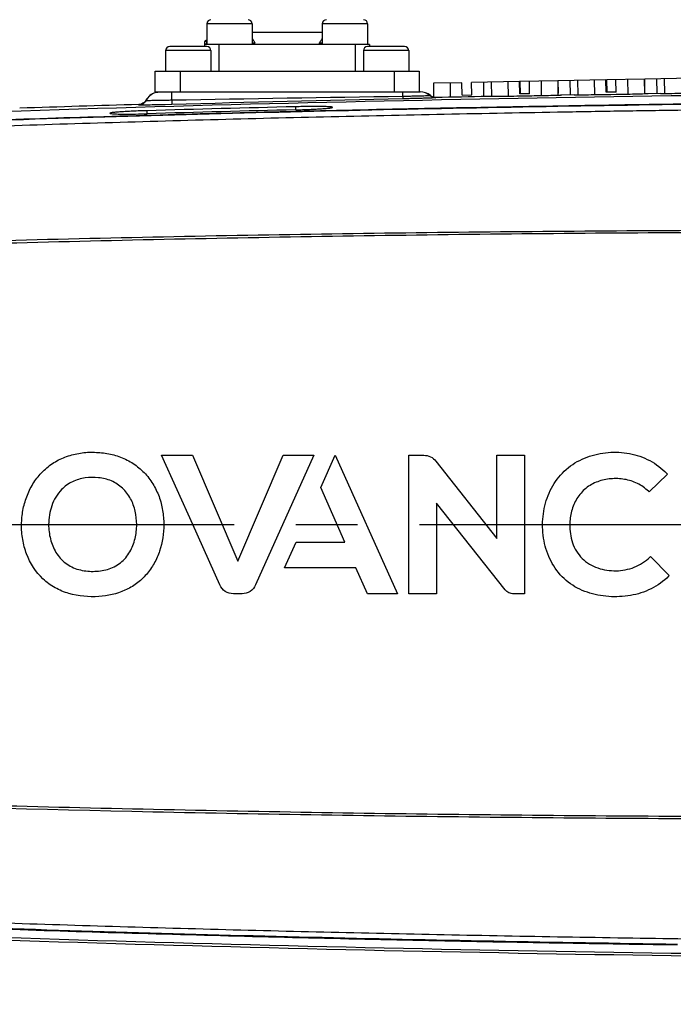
# Model space of a CAD drawing. Header units: millimetres. Extents: x 7426 to 8300, y 123 to 421.
# Tile 59 of 197: x 7988.66 to 7992.62, y 274.24 to 280.21. Entities that reach past the tile are written whole.
import ezdxf

# ---------------------------------------------------------------- set-up
doc = ezdxf.new("R2010")
doc.units = ezdxf.units.MM
doc.linetypes.add('CENTER', pattern=[0.6, 0.375, -0.075, 0.075, -0.075])
for name, color, linetype in [('中心线', 7, 'CENTER'), ('外形图', 7, 'Continuous'), ('尺寸标注', 7, 'Continuous')]:
    doc.layers.add(name, color=color, linetype=linetype)
doc.styles.add('微软雅黑', font='msyh.ttc')
doc.dimstyles.new('尺寸标注_1_20比例', dxfattribs={"dimtxt": 1.5, "dimasz": 1.25, "dimexe": 0.5, "dimexo": 0.4, "dimgap": 0.5, "dimtad": 1, "dimdec": 1, "dimlfac": 20, "dimdsep": 46, "dimtxsty": '微软雅黑', "dimcen": 0.09, "dimadec": 0, "dimazin": 0, "dimtp": 0.01, "dimtm": 0.01, "dimtfac": 1, "dimtdec": 1, "dimtofl": 0, "dimtmove": 0, "dimatfit": 3, "dimfxl": 1, "dimtolj": 1, "dimarcsym": 0})

# ---------------------------------------------------------------- blocks, each defined once
blk = doc.blocks.new('*D1259')
at = {"layer": 'Defpoints', "color": 0}
for p in [(7979.8323, 275.372), (8015.7323, 226.1134), (8015.7323, 218.4145)]:
    blk.add_point(p, dxfattribs=at)
at = {"layer": '尺寸标注', "color": 0, "lineweight": -2}
for p, q in [((7979.8323, 274.972), (7979.8323, 217.9145)), ((8015.7323, 225.7134), (8015.7323, 217.9145)), ((7981.0823, 218.4145), (8014.4823, 218.4145))]:
    blk.add_line(p, q, dxfattribs=at)
at = {"layer": '尺寸标注', "color": 0}
for points in [[(7981.0823, 218.6229), (7981.0823, 218.2062), (7979.8323, 218.4145)], [(8014.4823, 218.2062), (8014.4823, 218.6229), (8015.7323, 218.4145)]]:
    blk.add_solid(points, dxfattribs=at)
at = {"layer": '尺寸标注', "color": 0, "insert": (7999.2411, 219.6931), "char_height": 1.5, "attachment_point": 5, "style": '微软雅黑'}
blk.add_mtext('\\A1;718', dxfattribs=at)

msp = doc.modelspace()

# ---------------------------------------------------------------- linework, layer by layer
at = {"layer": '中心线', "linetype": 'CENTER', "ltscale": 5}
msp.add_line((7979.0848, 277.147), (8020.2048, 277.147), dxfattribs=at)
at = {"layer": '外形图', "color": 7, "linetype": 'Continuous'}
for p, q in [((7989.7948, 280.1845), (7989.7948, 280.0595)), ((7990.0698, 280.1845), (7989.7948, 280.1845)), ((7990.0698, 280.1845), (7990.0698, 280.0595)), ((7990.4948, 280.1845), (7990.4948, 280.0595)), ((7990.7698, 280.1845), (7990.4948, 280.1845)), ((7990.7698, 280.1845), (7990.7698, 280.0595)), ((7990.0737, 280.1345), (7990.4948, 280.1345)), ((7989.7948, 280.047), (7989.5698, 280.047)), ((7989.7823, 280.0737), (7989.7823, 280.0745)), ((7989.7823, 280.047), (7989.7823, 280.0737)), ((7990.7823, 280.0595), (7989.7823, 280.0595)), ((7989.7923, 280.0845), (7989.7923, 280.0601)), ((7989.8669, 280.0595), (7989.8669, 279.897)), ((7990.07, 280.0695), (7990.0855, 280.0695)), ((7990.4791, 280.0695), (7990.4945, 280.0695)), ((7990.6976, 279.897), (7990.6976, 280.0595)), ((7990.9948, 280.047), (7990.7698, 280.047)), ((7990.7823, 280.0595), (7990.7823, 280.047)), ((7989.5448, 280.022), (7989.5448, 279.897)), ((7989.8198, 280.022), (7989.5448, 280.022)), ((7989.8198, 280.022), (7989.8198, 279.897)), ((7990.7448, 280.022), (7990.7448, 279.897)), ((7991.0198, 280.022), (7990.7448, 280.022)), ((7991.0198, 280.022), (7991.0198, 279.897)), ((7989.4823, 279.772), (7989.4823, 279.897)), ((7989.4823, 279.897), (7991.0823, 279.897)), ((7989.6323, 279.897), (7989.6323, 279.772)), ((7990.9323, 279.772), (7990.9323, 279.897)), ((7991.0823, 279.897), (7991.0823, 279.772)), ((7991.3412, 279.827), (7991.1691, 279.8236)), ((7991.1691, 279.8236), (7991.1708, 279.739)), ((7991.2702, 279.8256), (7991.2718, 279.741)), ((7991.3427, 279.752), (7991.3412, 279.827)), ((7991.6911, 279.8339), (7991.4012, 279.8282)), ((7991.4026, 279.7532), (7991.4012, 279.8282)), ((7991.4722, 279.8296), (7991.4739, 279.745)), ((7991.5191, 279.8305), (7991.5207, 279.7457)), ((7991.6201, 279.8325), (7991.6218, 279.746)), ((7991.6926, 279.7589), (7991.6911, 279.8339)), ((7991.9231, 279.8384), (7991.694, 279.8339)), ((7991.694, 279.8339), (7991.6955, 279.7589)), ((7991.7526, 279.76), (7991.7511, 279.835)), ((7991.8221, 279.8364), (7991.8238, 279.7496)), ((7991.9231, 279.8384), (7991.9248, 279.753)), ((7992.216, 279.8441), (7991.9261, 279.8385)), ((7991.9275, 279.7635), (7991.9261, 279.8385)), ((7991.9971, 279.8399), (7991.9988, 279.7545)), ((7992.044, 279.8408), (7992.0457, 279.7551)), ((7992.145, 279.8428), (7992.1467, 279.7552)), ((7992.2175, 279.7692), (7992.216, 279.8441)), ((7992.448, 279.8487), (7992.2189, 279.8442)), ((7992.2189, 279.8442), (7992.2204, 279.7692)), ((7992.2775, 279.7703), (7992.276, 279.8453)), ((7992.347, 279.8467), (7992.3488, 279.7584)), ((7992.448, 279.8487), (7992.4498, 279.7616)), ((7992.7409, 279.8544), (7992.451, 279.8488)), ((7992.4524, 279.7738), (7992.451, 279.8488)), ((7992.522, 279.8502), (7992.5237, 279.7629)), ((7992.5689, 279.8511), (7992.5706, 279.7634)), ((7989.4823, 279.772), (7991.0884, 279.772)), ((7991.1508, 279.7502), (7991.1495, 279.748)), ((7991.183, 279.7393), (7991.1831, 279.736)), ((7991.3427, 279.752), (7991.4026, 279.7532)), ((7991.6924, 279.7471), (7991.7209, 279.7476)), ((7991.7526, 279.76), (7991.6926, 279.7589)), ((7991.7209, 279.7476), (7991.7532, 279.7482)), ((7991.9275, 279.7635), (7991.9246, 279.7634)), ((7991.9477, 279.7536), (7992.0227, 279.7549)), ((7992.2173, 279.7561), (7992.2459, 279.7566)), ((7992.2775, 279.7703), (7992.2175, 279.7692)), ((7992.2459, 279.7566), (7992.2781, 279.7571)), ((7992.4524, 279.7738), (7992.4495, 279.7737)), ((7992.4727, 279.7621), (7992.5477, 279.7633)), ((7989.3832, 279.6917), (7989.3831, 279.695)), ((7989.426, 279.7185), (7989.4255, 279.7206)), ((7989.5826, 279.6949), (7989.5422, 279.6938)), ((7990.3323, 279.6814), (7990.3323, 279.6626)), ((7989.4323, 279.6387), (7989.4323, 279.6574)), ((7989.709, 277.147), (7989.5204, 277.5676)), ((7989.5204, 277.5676), (7989.7074, 277.5676)), ((7989.7074, 277.5676), (7989.9823, 276.9249)), ((7989.9823, 276.9249), (7990.2572, 277.5676)), ((7990.4443, 277.5676), (7990.0911, 276.7802)), ((7990.2572, 277.5676), (7990.4443, 277.5676)), ((7990.4863, 277.3721), (7990.574, 277.5676)), ((7990.574, 277.5676), (7990.9513, 276.7264)), ((7991.0209, 276.7258), (7991.0209, 277.567)), ((7991.0209, 277.567), (7991.1117, 277.567)), ((7991.1838, 277.5314), (7991.5549, 277.0619)), ((7991.5549, 277.0619), (7991.5549, 277.5682)), ((7991.5549, 277.5682), (7991.7221, 277.5682)), ((7991.7221, 277.5682), (7991.7221, 276.7258)), ((7992.5893, 277.4531), (7992.4774, 277.345)), ((7992.5855, 277.457), (7992.5893, 277.4531)), ((7990.6314, 277.0396), (7990.4863, 277.3721)), ((7992.4774, 277.345), (7992.4737, 277.3486)), ((7991.1881, 277.2759), (7991.1881, 276.7258)), ((7991.6045, 276.7513), (7991.1881, 277.2759)), ((7989.8735, 276.7804), (7989.709, 277.147)), ((7990.2669, 276.8831), (7990.3371, 277.0396)), ((7990.3371, 277.0396), (7990.6314, 277.0396)), ((7992.482, 276.949), (7992.4857, 276.9528)), ((7992.4857, 276.9528), (7992.5999, 276.8373)), ((7990.6989, 276.8831), (7990.2669, 276.8831)), ((7990.7689, 276.7264), (7990.6989, 276.8831)), ((7992.5999, 276.8373), (7992.5962, 276.8336)), ((7990.0085, 276.7267), (7989.9562, 276.7267)), ((7990.9513, 276.7264), (7990.7689, 276.7264)), ((7991.1881, 276.7258), (7991.0209, 276.7258)), ((7991.7221, 276.7258), (7991.6565, 276.7258))]:
    msp.add_line(p, q, dxfattribs=at)
for centre, radius, start, end in [((7989.8198, 280.1845), 0.025, 90, 180), ((7990.0448, 280.1845), 0.025, 0, 90), ((7990.5198, 280.1845), 0.025, 90, 180), ((7990.7448, 280.1845), 0.025, 0, 90), ((7989.5698, 280.022), 0.025, 90, 180), ((7989.7923, 280.0745), 0.01, 90, 180.44783), ((7989.7948, 280.022), 0.025, 0, 90), ((7989.8865, 279.968), 0.2235, 33.48366, 34.91118), ((7990.678, 279.968), 0.2235, 145.08875, 146.51786), ((7990.7698, 280.022), 0.025, 90, 180), ((7990.9948, 280.022), 0.025, 0, 90), ((7989.5129, 279.672), 0.1, 107.33649, 150.92731), ((7989.5146, 279.6721), 0.1, 108.33722, 152.34852), ((7995.3944, -32.1171), 311.8918, 90.810424, 91.067738), ((7991.0845, 279.6727), 0.0993, 88.00868, 89.99875), ((7991.0845, 279.6721), 0.1, 49.43356, 88.02623), ((7991.0884, 279.6721), 0.1, 51.38153, 90.00971), ((7994.6136, 100.0657), 179.7054, 91.667869, 91.898614), ((7995.1057, 82.9929), 196.7463, 91.390223, 91.652421), ((7995.3459, 73.8319), 205.9436, 91.213993, 91.603615), ((7989.301, 283.9079), 4.2712, 270.64395, 270.82506), ((7989.2928, 284.4472), 4.8105, 270.83079, 271.66176), ((7995.1047, 83.0096), 196.711, 91.390188, 91.652437)]:
    msp.add_arc(centre, radius, start, end, dxfattribs=at)
for points, knots in [([(7989.7823, 280.0737), (7989.7822, 280.0744), (7989.7826, 280.0755), (7989.7832, 280.0763), (7989.7834, 280.0765)], [0, 0, 0, 0, 0.689437, 1, 1, 1, 1]), ([(7989.783, 280.0594), (7989.7837, 280.0609), (7989.7857, 280.0624), (7989.7878, 280.0632), (7989.7884, 280.0634)], [0, 0, 0, 0, 0.723681, 1, 1, 1, 1]), ([(7989.7834, 280.0765), (7989.7839, 280.0771), (7989.7863, 280.0792), (7989.7897, 280.0801), (7989.7923, 280.0802)], [0, 0, 0, 0, 0.217975, 1, 1, 1, 1]), ([(7990.073, 280.0913), (7990.0743, 280.0893), (7990.0788, 280.0823), (7990.083, 280.075), (7990.0855, 280.0695)], [0, 0, 0, 0, 0.286275, 1, 1, 1, 1]), ([(7990.4832, 280.06), (7990.4825, 280.0602), (7990.4802, 280.0611), (7990.4786, 280.0634), (7990.4783, 280.0651)], [0, 0, 0, 0, 0.298504, 1, 1, 1, 1]), ([(7990.4916, 280.0913), (7990.4903, 280.0893), (7990.4858, 280.0823), (7990.4816, 280.075), (7990.4791, 280.0695)], [0, 0, 0, 0, 0.286272, 1, 1, 1, 1]), ([(7989.5824, 279.7206), (7989.5825, 279.7277), (7989.5826, 279.7377), (7989.5828, 279.7503), (7989.5829, 279.7578), (7989.5832, 279.7635), (7989.5832, 279.7682), (7989.5837, 279.7702), (7989.5834, 279.772), (7989.5837, 279.772)], [0, 0, 0, 0, 0.412873, 0.585632, 0.731048, 0.846889, 0.931097, 0.982357, 1, 1, 1, 1]), ([(7990.9829, 279.7436), (7990.983, 279.7416), (7990.983, 279.7382), (7990.9832, 279.7336), (7990.9832, 279.7311), (7990.983, 279.7294), (7990.9827, 279.7293)], [0, 0, 0, 0, 0.415657, 0.726595, 0.92111, 1, 1, 1, 1]), ([(7990.9829, 279.7436), (7990.9833, 279.7496), (7990.9836, 279.7587), (7990.9836, 279.7679), (7990.9833, 279.771)], [0, 0, 0, 0, 0.659649, 1, 1, 1, 1]), ([(7991.1495, 279.748), (7991.1495, 279.7477), (7991.1479, 279.748), (7991.1459, 279.7475), (7991.1417, 279.7475), (7991.1363, 279.7472), (7991.1292, 279.747), (7991.1172, 279.7465), (7991.099, 279.746), (7991.0741, 279.7454), (7991.0457, 279.7448), (7991.0149, 279.7441), (7990.9937, 279.7438), (7990.9829, 279.7436)], [0, 0, 0, 0, 0.005111, 0.019757, 0.043803, 0.077057, 0.119168, 0.169709, 0.294206, 0.445639, 0.618257, 0.805647, 1, 1, 1, 1]), ([(7990.9833, 279.771), (7990.9833, 279.7712), (7990.9832, 279.7715), (7990.9832, 279.772), (7990.9831, 279.772)], [0, 0, 0, 0, 0.736363, 1, 1, 1, 1]), ([(7991.4978, 279.7449), (7991.4978, 279.7448), (7991.4985, 279.7449), (7991.4993, 279.7447), (7991.501, 279.7448), (7991.5044, 279.7447), (7991.5103, 279.7448), (7991.5154, 279.7448), (7991.5184, 279.7448)], [0, 0, 0, 0, 0.016173, 0.063906, 0.143049, 0.253352, 0.566389, 1, 1, 1, 1]), ([(7991.5184, 279.7448), (7991.5283, 279.7448), (7991.5863, 279.7454), (7991.6443, 279.7463), (7991.6924, 279.7471)], [0, 0, 0, 0, 0.17101, 1, 1, 1, 1]), ([(7991.7532, 279.7482), (7991.7713, 279.7485), (7991.8293, 279.7497), (7991.8874, 279.751), (7991.9272, 279.7522)], [0, 0, 0, 0, 0.312828, 1, 1, 1, 1]), ([(7991.9272, 279.7522), (7991.9302, 279.7523), (7991.9353, 279.7525), (7991.9412, 279.7526), (7991.9446, 279.7529), (7991.9463, 279.7528), (7991.9471, 279.7531), (7991.9478, 279.7529), (7991.9477, 279.7531)], [0, 0, 0, 0, 0.433648, 0.746673, 0.85697, 0.936107, 0.983834, 1, 1, 1, 1]), ([(7992.0227, 279.7543), (7992.0227, 279.7542), (7992.0234, 279.7544), (7992.0242, 279.7542), (7992.0259, 279.7542), (7992.0293, 279.7541), (7992.0352, 279.7542), (7992.0403, 279.7542), (7992.0433, 279.7542)], [0, 0, 0, 0, 0.016178, 0.063915, 0.14306, 0.253363, 0.566398, 1, 1, 1, 1]), ([(7992.0433, 279.7542), (7992.0532, 279.7542), (7992.1112, 279.7546), (7992.1692, 279.7554), (7992.2173, 279.7561)], [0, 0, 0, 0, 0.171014, 1, 1, 1, 1]), ([(7992.2781, 279.7571), (7992.2962, 279.7574), (7992.3543, 279.7585), (7992.4123, 279.7596), (7992.4522, 279.7608)], [0, 0, 0, 0, 0.312827, 1, 1, 1, 1]), ([(7992.4522, 279.7608), (7992.4551, 279.7608), (7992.4602, 279.761), (7992.4661, 279.7612), (7992.4695, 279.7614), (7992.4713, 279.7614), (7992.472, 279.7616), (7992.4727, 279.7615), (7992.4727, 279.7616)], [0, 0, 0, 0, 0.433657, 0.746684, 0.85698, 0.936115, 0.983839, 1, 1, 1, 1]), ([(7992.5477, 279.7627), (7992.5477, 279.7626), (7992.5484, 279.7628), (7992.5491, 279.7625), (7992.5509, 279.7626), (7992.5542, 279.7625), (7992.5602, 279.7625), (7992.5653, 279.7625), (7992.5683, 279.7625)], [0, 0, 0, 0, 0.016189, 0.063946, 0.143112, 0.253429, 0.566442, 1, 1, 1, 1]), ([(7992.5683, 279.7625), (7992.5782, 279.7625), (7992.6362, 279.7628), (7992.6942, 279.7635), (7992.7422, 279.7641)], [0, 0, 0, 0, 0.171063, 1, 1, 1, 1]), ([(7992.6488, 274.5952), (7992.1302, 274.6028), (7991.3522, 274.6163), (7990.3149, 274.6397), (7989.5371, 274.6601), (7988.7593, 274.6837), (7987.9817, 274.7108), (7987.2042, 274.7416), (7986.5564, 274.7707), (7986.0383, 274.796), (7985.6497, 274.8161), (7985.2613, 274.8374), (7984.8728, 274.8594), (7984.4845, 274.8833), (7984.0963, 274.9094), (7983.7725, 274.9262), (7983.5139, 274.9491), (7983.3209, 274.9754), (7983.1306, 275.0176), (7982.9456, 275.0792), (7982.7668, 275.1571), (7982.5952, 275.2499), (7982.4325, 275.3572), (7982.2292, 275.519), (7982.0031, 275.7539), (7981.7854, 276.0788), (7981.6284, 276.437), (7981.5365, 276.8171), (7981.5125, 277.2075), (7981.5577, 277.5959), (7981.67, 277.9705), (7981.8465, 278.3196), (7982.0814, 278.6322), (7982.32, 278.8545), (7982.5318, 279.0049), (7982.7002, 279.1032), (7982.8765, 279.1866), (7983.0591, 279.2548), (7983.2473, 279.3059), (7983.4397, 279.3369), (7983.6336, 279.3548), (7983.8278, 279.3687), (7984.0219, 279.3814), (7984.2807, 279.3975), (7984.6043, 279.4183), (7984.9926, 279.4415), (7985.3811, 279.4634), (7985.7696, 279.4844), (7986.1581, 279.5041), (7986.6763, 279.529), (7987.3241, 279.5575), (7988.1016, 279.5877), (7988.8793, 279.6142), (7989.657, 279.6373), (7990.4349, 279.6573), (7991.4721, 279.6801), (7992.2501, 279.6932), (7992.7688, 279.7006)], [0, 0, 0, 0, 0.062493, 0.093739, 0.124986, 0.156232, 0.187479, 0.218725, 0.249972, 0.265595, 0.281218, 0.296842, 0.312465, 0.328089, 0.343712, 0.359332, 0.367153, 0.374973, 0.382782, 0.390602, 0.398429, 0.406249, 0.414066, 0.421885, 0.43751, 0.453133, 0.468756, 0.48438, 0.500003, 0.515627, 0.53125, 0.546874, 0.562497, 0.578122, 0.58594, 0.593756, 0.601578, 0.609406, 0.617222, 0.625028, 0.63285, 0.64067, 0.648479, 0.656288, 0.671912, 0.687535, 0.703158, 0.718782, 0.734405, 0.750028, 0.781275, 0.812521, 0.843768, 0.875014, 0.906261, 0.937507, 1, 1, 1, 1]), ([(7992.7689, 279.6962), (7992.0172, 279.6854), (7990.5139, 279.6583), (7988.2596, 279.5933), (7986.3819, 279.5139), (7984.8806, 279.4318), (7984.1304, 279.3844), (7983.7554, 279.3585)], [0, 0, 0, 0, 0.25, 0.5, 0.749999, 0.874999, 1, 1, 1, 1]), ([(7989.4024, 279.6913), (7989.3997, 279.6913), (7989.3949, 279.6913), (7989.3894, 279.6913), (7989.3862, 279.6914), (7989.3846, 279.6914), (7989.3839, 279.6916), (7989.3832, 279.6916), (7989.3832, 279.6917)], [0, 0, 0, 0, 0.433173, 0.745959, 0.85616, 0.935258, 0.983087, 1, 1, 1, 1]), ([(7989.5422, 279.6938), (7989.5276, 279.6934), (7989.481, 279.6924), (7989.4345, 279.6914), (7989.4024, 279.6913)], [0, 0, 0, 0, 0.312544, 1, 1, 1, 1]), ([(7989.5824, 279.7206), (7989.5723, 279.7203), (7989.5523, 279.7199), (7989.5234, 279.7193), (7989.4967, 279.7188), (7989.4733, 279.7185), (7989.4563, 279.7182), (7989.445, 279.7182), (7989.4384, 279.7181), (7989.4334, 279.7182), (7989.4293, 279.7181), (7989.4276, 279.7185), (7989.426, 279.7182), (7989.426, 279.7185)], [0, 0, 0, 0, 0.194847, 0.382559, 0.555355, 0.706825, 0.831228, 0.881676, 0.92366, 0.956752, 0.980605, 0.995054, 1, 1, 1, 1]), ([(7989.5824, 279.7206), (7989.5825, 279.7171), (7989.5827, 279.7109), (7989.5829, 279.7031), (7989.5832, 279.698), (7989.583, 279.6958), (7989.5828, 279.695), (7989.5826, 279.6949)], [0, 0, 0, 0, 0.406243, 0.721214, 0.922394, 0.976435, 1, 1, 1, 1]), ([(7990.5573, 279.6778), (7990.5573, 279.6783), (7990.5553, 279.6791), (7990.5524, 279.6797), (7990.5468, 279.6804), (7990.5358, 279.6813), (7990.5169, 279.6822), (7990.4893, 279.6828), (7990.4557, 279.683), (7990.4173, 279.6828), (7990.3756, 279.6823), (7990.3469, 279.6817), (7990.3323, 279.6814)], [0, 0, 0, 0, 0.006239, 0.021078, 0.04508, 0.078201, 0.170493, 0.294615, 0.445745, 0.618184, 0.80554, 1, 1, 1, 1]), ([(7991.1831, 279.736), (7991.1831, 279.7357), (7991.181, 279.7359), (7991.1788, 279.7353), (7991.1737, 279.7352), (7991.1673, 279.7348), (7991.1588, 279.7344), (7991.1443, 279.7338), (7991.1225, 279.733), (7991.0925, 279.7321), (7991.0583, 279.7311), (7991.0212, 279.7302), (7990.9957, 279.7296), (7990.9827, 279.7293)], [0, 0, 0, 0, 0.004984, 0.019448, 0.043312, 0.076423, 0.118434, 0.168914, 0.29338, 0.444899, 0.6177, 0.805325, 1, 1, 1, 1]), ([(7987.5779, 279.5296), (7988.0654, 279.5489), (7989.0405, 279.5832), (7990.5035, 279.6227), (7991.6009, 279.6443), (7992.3326, 279.6569), (7992.6984, 279.6621), (7993.0642, 279.6676), (7993.308, 279.6707), (7993.4298, 279.6726)], [0, 0, 0, 0, 0.250014, 0.500029, 0.750044, 0.812547, 0.875051, 0.937553, 1, 1, 1, 1]), ([(7989.4323, 279.6574), (7989.4176, 279.657), (7989.3889, 279.6561), (7989.3472, 279.6544), (7989.3088, 279.6525), (7989.2752, 279.6505), (7989.2476, 279.6484), (7989.2288, 279.6466), (7989.2177, 279.6451), (7989.2121, 279.644), (7989.2092, 279.6432), (7989.2073, 279.6424), (7989.2073, 279.6419)], [0, 0, 0, 0, 0.194219, 0.381346, 0.5536, 0.704632, 0.828778, 0.921228, 0.954474, 0.978625, 0.993625, 1, 1, 1, 1]), ([(7989.2073, 279.6419), (7989.2073, 279.6416), (7989.2083, 279.641), (7989.2114, 279.6402), (7989.2188, 279.6391), (7989.2308, 279.6383), (7989.2474, 279.6376), (7989.2681, 279.6371), (7989.3024, 279.6367), (7989.3298, 279.6368), (7989.349, 279.637)], [0, 0, 0, 0, 0.006486, 0.020376, 0.073083, 0.158971, 0.276256, 0.42255, 0.594532, 1, 1, 1, 1]), ([(7990.3323, 279.6626), (7990.3469, 279.663), (7990.3756, 279.6638), (7990.4173, 279.6654), (7990.4557, 279.6672), (7990.4894, 279.6692), (7990.517, 279.6713), (7990.5358, 279.6731), (7990.5469, 279.6746), (7990.5524, 279.6757), (7990.5554, 279.6765), (7990.5573, 279.6773), (7990.5573, 279.6778)], [0, 0, 0, 0, 0.194227, 0.381359, 0.553611, 0.704637, 0.828775, 0.921219, 0.954463, 0.978616, 0.99362, 1, 1, 1, 1]), ([(7993.4298, 278.9326), (7993.0889, 278.9317), (7992.4073, 278.9286), (7991.0439, 278.918), (7989.3399, 278.8907), (7987.2956, 278.8355), (7985.9332, 278.7849), (7985.2522, 278.7559)], [0, 0, 0, 0, 0.125, 0.250001, 0.500001, 0.75, 1, 1, 1, 1]), ([(7985.2605, 278.7397), (7985.9409, 278.7685), (7987.3019, 278.8208), (7989.3441, 278.8774), (7991.3868, 278.9116), (7992.7488, 278.9205), (7993.4297, 278.9199)], [0, 0, 0, 0, 0.25, 0.499999, 0.75, 1, 1, 1, 1]), ([(7988.6708, 277.147), (7988.6716, 277.1757), (7988.6771, 277.233), (7988.6997, 277.3165), (7988.7376, 277.3943), (7988.7898, 277.4634), (7988.8562, 277.5193), (7988.9335, 277.5588), (7989.017, 277.5808), (7989.0745, 277.5865), (7989.1031, 277.5854)], [0, 0, 0, 0, 0.125004, 0.250034, 0.375059, 0.499984, 0.625154, 0.750166, 0.875158, 1, 1, 1, 1]), ([(7989.1031, 277.5854), (7989.1318, 277.5845), (7989.1893, 277.581), (7989.2731, 277.5585), (7989.3503, 277.5191), (7989.4171, 277.4638), (7989.4698, 277.395), (7989.5012, 277.33), (7989.5186, 277.2752), (7989.5298, 277.2188), (7989.5329, 277.1757), (7989.5344, 277.147)], [0, 0, 0, 0, 0.125078, 0.249988, 0.374952, 0.499925, 0.624778, 0.749793, 0.812354, 0.874837, 1, 1, 1, 1]), ([(7991.1117, 277.567), (7991.1255, 277.5669), (7991.1535, 277.5607), (7991.1754, 277.5423), (7991.1838, 277.5314)], [0, 0, 0, 0, 0.499964, 1, 1, 1, 1]), ([(7991.8314, 277.147), (7991.8318, 277.1904), (7991.8435, 277.2775), (7991.8956, 277.3986), (7991.9832, 277.498), (7992.0992, 277.5619), (7992.2279, 277.5892), (7992.3594, 277.5836), (7992.4845, 277.5409), (7992.5547, 277.4875), (7992.5855, 277.457)], [0, 0, 0, 0, 0.125019, 0.249989, 0.374917, 0.499864, 0.624935, 0.749967, 0.874973, 1, 1, 1, 1]), ([(7989.3697, 277.147), (7989.3684, 277.174), (7989.3649, 277.2145), (7989.35, 277.2665), (7989.3275, 277.3156), (7989.2869, 277.3707), (7989.2176, 277.4156), (7989.1379, 277.434), (7989.0565, 277.4326), (7988.9777, 277.4107), (7988.9325, 277.3787), (7988.9142, 277.3589)], [0, 0, 0, 0, 0.125209, 0.18772, 0.250376, 0.37538, 0.500148, 0.62506, 0.750055, 0.875082, 1, 1, 1, 1]), ([(7992.4737, 277.3486), (7992.4539, 277.3676), (7992.4085, 277.4002), (7992.3286, 277.4243), (7992.2457, 277.4276), (7992.1643, 277.4106), (7992.0908, 277.3702), (7992.0365, 277.3063), (7992.0042, 277.2294), (7991.9973, 277.1745), (7991.9962, 277.147)], [0, 0, 0, 0, 0.125018, 0.250035, 0.375056, 0.500069, 0.625048, 0.749975, 0.874945, 1, 1, 1, 1]), ([(7988.9142, 277.3589), (7988.8874, 277.3315), (7988.8469, 277.2629), (7988.8355, 277.1855), (7988.8354, 277.147)], [0, 0, 0, 0, 0.499607, 1, 1, 1, 1]), ([(7989.1394, 276.7099), (7989.079, 276.7066), (7988.986, 276.714), (7988.8728, 276.76), (7988.7738, 276.8317), (7988.7066, 276.9384), (7988.6751, 277.0557), (7988.6706, 277.1167), (7988.6708, 277.147)], [0, 0, 0, 0, 0.24973, 0.375067, 0.50031, 0.749361, 0.87468, 1, 1, 1, 1]), ([(7988.8354, 277.147), (7988.8351, 277.1177), (7988.8428, 277.0587), (7988.8752, 276.9754), (7988.935, 276.9076), (7989.003, 276.8751), (7989.061, 276.8643), (7989.1198, 276.861), (7989.1937, 276.87), (7989.2748, 276.9098), (7989.3132, 276.9564), (7989.3284, 276.9815)], [0, 0, 0, 0, 0.125086, 0.250179, 0.375063, 0.499961, 0.562665, 0.625397, 0.750336, 0.875128, 1, 1, 1, 1]), ([(7989.5344, 277.147), (7989.5336, 277.0927), (7989.5218, 277.0102), (7989.4775, 276.9101), (7989.4306, 276.8425), (7989.3704, 276.7862), (7989.2755, 276.7314), (7989.1936, 276.7136), (7989.1394, 276.7099)], [0, 0, 0, 0, 0.249668, 0.374899, 0.500103, 0.625347, 0.750486, 1, 1, 1, 1]), ([(7989.3284, 276.9815), (7989.3427, 277.0063), (7989.3636, 277.0608), (7989.3694, 277.1184), (7989.3697, 277.147)], [0, 0, 0, 0, 0.49977, 1, 1, 1, 1]), ([(7992.5962, 276.8336), (7992.5655, 276.8022), (7992.4922, 276.7504), (7992.365, 276.7106), (7992.2321, 276.7051), (7992.1013, 276.7293), (7991.9821, 276.7909), (7991.8925, 276.8914), (7991.8418, 277.0149), (7991.8306, 277.1032), (7991.8314, 277.147)], [0, 0, 0, 0, 0.124934, 0.249902, 0.374986, 0.500141, 0.625102, 0.750003, 0.874969, 1, 1, 1, 1]), ([(7991.9962, 277.147), (7991.9965, 277.1098), (7992.0053, 277.0343), (7992.0646, 276.9348), (7992.1642, 276.8752), (7992.2396, 276.8668), (7992.2769, 276.8663)], [0, 0, 0, 0, 0.250349, 0.50008, 0.749614, 1, 1, 1, 1]), ([(7992.2769, 276.8663), (7992.3144, 276.867), (7992.3901, 276.8809), (7992.4551, 276.9229), (7992.482, 276.949)], [0, 0, 0, 0, 0.500159, 1, 1, 1, 1]), ([(7989.9562, 276.7267), (7989.939, 276.727), (7989.9039, 276.7366), (7989.8807, 276.7648), (7989.8735, 276.7804)], [0, 0, 0, 0, 0.500008, 1, 1, 1, 1]), ([(7990.0911, 276.7802), (7990.0838, 276.7647), (7990.0607, 276.7366), (7990.0256, 276.727), (7990.0085, 276.7267)], [0, 0, 0, 0, 0.499994, 1, 1, 1, 1]), ([(7991.6565, 276.7258), (7991.6466, 276.726), (7991.6264, 276.7302), (7991.6107, 276.7436), (7991.6045, 276.7513)], [0, 0, 0, 0, 0.500015, 1, 1, 1, 1]), ([(7985.2521, 275.5381), (7986.6142, 275.4803), (7988.6584, 275.4149), (7991.3847, 275.3703), (7992.7481, 275.362), (7993.4298, 275.3619)], [0, 0, 0, 0, 0.499997, 0.749998, 1, 1, 1, 1]), ([(7993.4297, 275.3742), (7992.7488, 275.3737), (7991.3868, 275.3825), (7989.3441, 275.4168), (7987.3019, 275.4733), (7985.9409, 275.5255), (7985.2605, 275.5544)], [0, 0, 0, 0, 0.25, 0.500001, 0.75, 1, 1, 1, 1]), ([(7992.6489, 274.5997), (7992.2781, 274.605), (7991.5364, 274.6176), (7990.0533, 274.6488), (7987.4583, 274.7247), (7985.2354, 274.8343), (7983.7554, 274.9356)], [0, 0, 0, 0, 0.125001, 0.250004, 0.500008, 1, 1, 1, 1]), ([(7993.4298, 274.6218), (7993.186, 274.6253), (7992.6984, 274.6315), (7991.723, 274.647), (7990.5037, 274.6715), (7989.0408, 274.711), (7988.0657, 274.7453), (7987.5783, 274.7647)], [0, 0, 0, 0, 0.124951, 0.249959, 0.499973, 0.749986, 1, 1, 1, 1])]:
    msp.add_open_spline(points, degree=3, knots=knots, dxfattribs=at)
for points in [[(7989.7884, 280.0634), (7989.7896, 280.0638), (7989.791, 280.0639), (7989.7923, 280.0639)], [(7990.0863, 280.0659), (7990.0863, 280.0671), (7990.086, 280.0684), (7990.0855, 280.0695)], [(7990.4783, 280.0651), (7990.4781, 280.0666), (7990.4784, 280.0682), (7990.4791, 280.0695)], [(7987.9723, 279.633), (7990.4452, 279.7251), (7992.9201, 279.7608), (7995.3947, 279.7783)], [(7989.4831, 279.767), (7989.4932, 279.7703), (7989.504, 279.772), (7989.5146, 279.772)], [(7991.1495, 279.748), (7991.1585, 279.7403), (7991.1712, 279.7358), (7991.1831, 279.736)], [(7991.1508, 279.7502), (7991.1596, 279.7431), (7991.1717, 279.739), (7991.183, 279.7393)], [(7991.183, 279.7393), (7991.2879, 279.7414), (7991.3929, 279.7435), (7991.4978, 279.7455)], [(7989.3999, 279.6983), (7989.3946, 279.6963), (7989.3888, 279.6951), (7989.3831, 279.695)], [(7989.4004, 279.6953), (7989.395, 279.6931), (7989.3891, 279.6919), (7989.3832, 279.6917)], [(7989.4255, 279.7206), (7989.42, 279.7107), (7989.4104, 279.7024), (7989.3999, 279.6983)], [(7989.426, 279.7185), (7989.4207, 279.7083), (7989.4111, 279.6996), (7989.4004, 279.6953)], [(7995.4003, 274.5005), (7992.922, 274.5179), (7990.4433, 274.5537), (7987.9667, 274.6461)], [(7995.3946, 274.5158), (7992.9201, 274.5332), (7990.4452, 274.5689), (7987.9723, 274.6611)]]:
    msp.add_open_spline(points, degree=3, dxfattribs=at)

# ---------------------------------------------------------------- dimensions: what is measured, and where the dimension line sits
at = {"layer": '尺寸标注'}
dim = msp.add_linear_dim(base=(8015.7323, 218.4145), p1=(7979.8323, 275.372), p2=(8015.7323, 226.1134), dimstyle='尺寸标注_1_20比例', dxfattribs=at)
dim.commit()
dim.dimension.update_dxf_attribs({"geometry": '*D1259', "text_midpoint": (7999.2411, 218.4145), "dimtype": 160})

doc.saveas('drawing.dxf')
